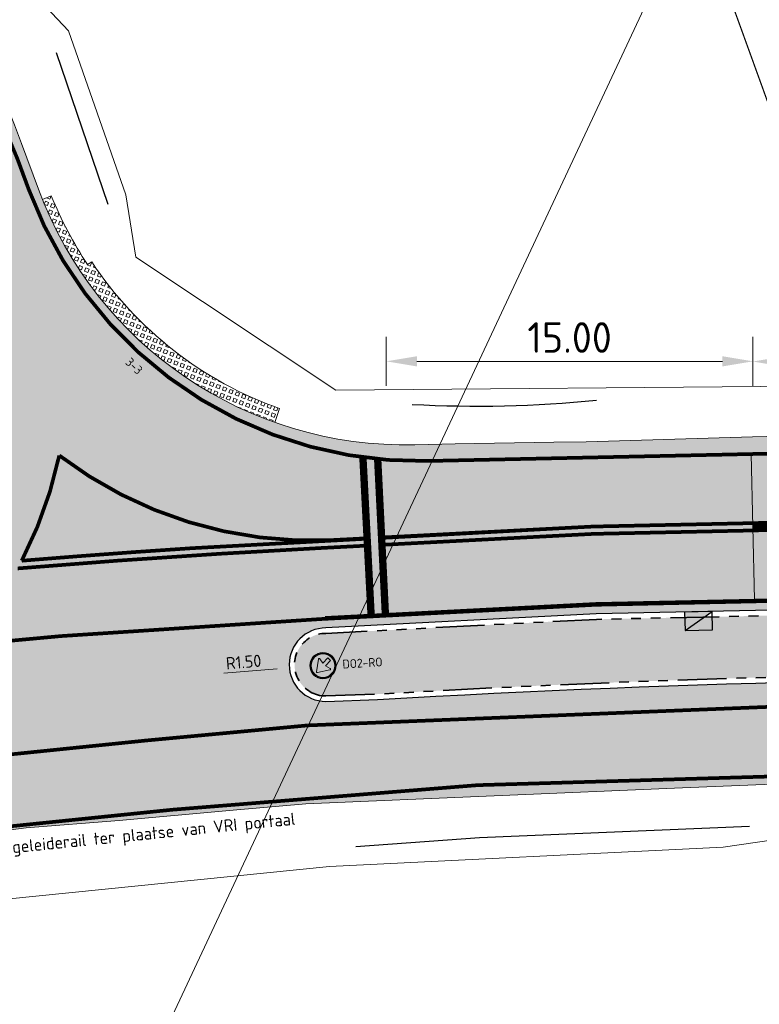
# Model space of a CAD drawing. Header units: metres. Extents: x 39929 to 50394, y 387420 to 399996.
# Tile 47 of 96: x 48344 to 48374, y 391489 to 391529. Entities that reach past the tile are written whole.
import ezdxf
from ezdxf import colors
from ezdxf.entities.mleader import LeaderData, LeaderLine
from ezdxf.math import Vec2, Vec3

# ---------------------------------------------------------------- set-up
doc = ezdxf.new("R2010")
doc.units = ezdxf.units.M
for name, pattern in [('DASHED', [0.75, 0.5, -0.25]), ('VH-RWSBAND-SO', [24, 10, -2, 2, -2, 2, -2, 2, -2]), ('VW-11_STREEP', [2, 1, -1]), ('VW-13_STREEP', [4, 1, -3]), ('VW-33_STREEP', [6, 3, -3])]:
    doc.linetypes.add(name, pattern=pattern)
for name, color, linetype, lineweight in [('B-WE-VH-GESLOTENVERHARDING_ASFALT-G', 10, 'Continuous', 18), ('Detail_Kader_BLAD2', 7, 'DASHED', 18), ('N-WE-BV-GELEIDECONSTRUCTIE_GELEIDERAIL-G', 210, 'BV-GELEIDERAIL-SO', 25), ('N-WE-RI-HWA_KOLK-S', 150, 'Continuous', 25), ('N-WE-VH-HALFVERHARDING_GRASBETONSTEEN-A', 132, 'Continuous', 18), ('N-WE-VH-KANTOPSLUITING_TROTTOIRBAND_RWS_110 220-G', 210, 'VH-RWSBAND-SO', 35), ('N-WE-VH-KANTVERHARDING-SD', 7, 'Continuous', 25), ('N-WE-VH-VERHARDING_ASFALT_ROOD-A', 13, 'Continuous', 18), ('N-WE-VW-MARKERING_LANGS_STREEP_11_015-G', 7, 'VW-11_STREEP', 35), ('N-WE-VW-MARKERING_LANGS_STREEP_13_045-G', 7, 'VW-13_STREEP', 35), ('N-WE-VW-MARKERING_LANGS_STREEP_33_015-G', 7, 'VW-33_STREEP', 35), ('N-WE-VW-MARKERING_LANGS_STREEP_DOORGETROKKEN_015-G', 7, 'Continuous', 35), ('N-WE-VW-VERKEERSTEKEN_BORD-S', 7, 'Continuous', 25), ('Topo', 7, 'Continuous', 18), ('X-XX-AL-200-T25', 7, 'Continuous', 25), ('X-XX-AL-500-T25', 7, 'Continuous', 25), ('X-XX-AL-GRENS_WERK-G', 7, 'ZZ-WERKGRENS-SO', 18), ('X-XX-AL-M', 7, 'Continuous', 18), ('X-XX-AL-T25', 7, 'Continuous', 25), ('X-XX-AL-TEKENBLAD_KADER_BLAD2-VIEWPORT-G', 1, 'Continuous', 18), ('X-XX-AL_500-M', 7, 'Continuous', 18)]:
    doc.layers.add(name, color=color, linetype=linetype, lineweight=lineweight)
doc.layers.add('B-WE-VW-MARKERING_PIJL-T', color=7, linetype='Continuous')
doc.layers.add('B-WE-VW-MARKERING_STS-F_C_30', color=7, linetype='Continuous')
doc.layers.add('N-WE-VH-VERHARDING_ASFALT-A', color=251, linetype='Continuous', lineweight=18, transparency=0.25)
doc.layers.add('X-XX-AL-TEKENBLAD_HULPLIJN-G', color=2, linetype='Continuous', lineweight=18, plot=False)
doc.styles.add('NLCS-ISO', font='NLCS-ISO.ttf')
doc.styles.add('NLCS-ISO-ANNOTATIVE-T25', font='NLCS-ISO.ttf', dxfattribs={"height": 2.5})
doc.styles.add('NLCS-ISO-T25', font='NLCS-ISO.ttf', dxfattribs={"height": 2.5})
doc.linetypes.add('BV-GELEIDERAIL-SO', pattern='A,10,-3,[108,NLCS.SHX,S=1,R=0,X=0,Y=0],-3', length=16)
doc.linetypes.add('ZZ-WERKGRENS-SO', pattern='A,2,-3,[137,NLCS.SHX,S=0.05,R=0,X=-0.55,Y=-0.675],-3,2', length=10)
doc.dimstyles.new('NLCS-ANNOTATIVE-T25-PIJL_l2_h1', dxfattribs={"dimtxt": 2.5, "dimasz": 2.5, "dimexe": 2, "dimexo": 2, "dimgap": 0.7, "dimtad": 1, "dimzin": 0, "dimdsep": 46, "dimtxsty": 'NLCS-ISO-ANNOTATIVE-T25', "dimcen": 0, "dimdle": 2, "dimclrd": 256, "dimclre": 256, "dimclrt": 256, "dimadec": 1, "dimazin": 0, "dimtfac": 1, "dimtofl": 0, "dimtmove": 1, "dimatfit": 0, "dimfxl": 2, "dimfxlon": 1, "dimtfillclr": 256, "dimtolj": 1, "dimtzin": 0, "dimlwd": 18, "dimlwe": 18, "dimarcsym": 0})
picture_1 = doc.add_image_def('image1.tif', size_in_pixel=(8000, 10000))

# ---------------------------------------------------------------- blocks, each defined once
blk = doc.blocks.new('vobul')
at = {"layer": 'B-WE-VW-MARKERING_PIJL-T'}
blk.add_hatch(color=256, dxfattribs=at).paths.add_polyline_path([(0, 0.07500000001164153), (4.599999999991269, 0.07500000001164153), (5.199999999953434, 0.6749999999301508), (3.999999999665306, 0.6749999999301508), (5.69999999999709, 0.9750000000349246), (7.499999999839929, 0.6749999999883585), (6.200000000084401, 0.6750000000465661), (5.449999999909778, -0.07500000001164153), (0, -0.07500000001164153)])
blk = doc.blocks.new('vobud')
at = {"layer": 'B-WE-VW-MARKERING_PIJL-T'}
blk.add_hatch(color=256, dxfattribs=at).paths.add_polyline_path([(5.44999999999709, -0.375), (7.5, 0), (5.44999999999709, 0.375), (5.44999999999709, 0.07500000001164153), (0, 0.07500000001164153), (0, -0.07500000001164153), (5.44999999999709, -0.07500000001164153)])
blk = doc.blocks.new('*U74')
at = {"layer": 'X-XX-AL-TEKENBLAD_HULPLIJN-G', "flags": 128}
blk.add_lwpolyline([(-8.196682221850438e-11, -2.974999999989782), (8.697584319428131e-11, 2.975000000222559)], dxfattribs=at)
blk = doc.blocks.new('*U75')
at = {"layer": 'X-XX-AL-TEKENBLAD_HULPLIJN-G', "color": 0, "linetype": 'ByBlock', "lineweight": -2, "transparency": 16777216, "rotation": 1.232731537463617}
blk.add_blockref('*U74', (48373.60575897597, 391508.5316019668), dxfattribs=at)
blk = doc.blocks.new('*D78')
at = {"layer": 'Defpoints', "color": 0}
for p in [(48373.61059952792, 391515.2957080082), (48373.61059952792, 391508.3066540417), (48358.62542778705, 391507.7273840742)]:
    blk.add_point(p, dxfattribs=at)
at = {"layer": 'X-XX-AL_500-M', "lineweight": 18}
for p, q in [((48358.62542778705, 391514.2957080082), (48358.62542778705, 391516.2957080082)), ((48373.61059952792, 391514.2957080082), (48373.61059952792, 391516.2957080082)), ((48359.87542778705, 391515.2957080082), (48372.36059952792, 391515.2957080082))]:
    blk.add_line(p, q, dxfattribs=at)
at = {"layer": 'X-XX-AL_500-M'}
for points in [[(48359.87542778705, 391515.5040413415), (48359.87542778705, 391515.0873746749), (48358.62542778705, 391515.2957080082)], [(48372.36059952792, 391515.5040413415), (48372.36059952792, 391515.0873746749), (48373.61059952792, 391515.2957080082)]]:
    blk.add_solid(points, dxfattribs=at)
at = {"layer": 'X-XX-AL_500-M', "insert": (48366.11801365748, 391516.2707080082), "char_height": 1.25, "attachment_point": 5, "style": 'NLCS-ISO-ANNOTATIVE-T25'}
blk.add_mtext('\\A1;15.00', dxfattribs=at)
blk = doc.blocks.new('*D79')
at = {"layer": 'Defpoints', "color": 0}
for p in [(48398.59313422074, 391515.2881899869), (48398.59313422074, 391508.4233177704), (48373.61059952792, 391507.7198660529)]:
    blk.add_point(p, dxfattribs=at)
at = {"layer": 'X-XX-AL_500-M', "lineweight": 18}
for p, q in [((48373.61059952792, 391514.2881899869), (48373.61059952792, 391516.2881899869)), ((48398.59313422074, 391514.2881899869), (48398.59313422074, 391516.2881899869)), ((48374.86059952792, 391515.2881899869), (48397.34313422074, 391515.2881899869))]:
    blk.add_line(p, q, dxfattribs=at)
at = {"layer": 'X-XX-AL_500-M'}
for points in [[(48374.86059952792, 391515.4965233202), (48374.86059952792, 391515.0798566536), (48373.61059952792, 391515.2881899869)], [(48397.34313422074, 391515.4965233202), (48397.34313422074, 391515.0798566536), (48398.59313422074, 391515.2881899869)]]:
    blk.add_solid(points, dxfattribs=at)
at = {"layer": 'X-XX-AL_500-M', "insert": (48386.10186687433, 391516.2631899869), "char_height": 1.25, "attachment_point": 5, "style": 'NLCS-ISO-ANNOTATIVE-T25'}
blk.add_mtext('\\A1;25.00', dxfattribs=at)
blk = doc.blocks.new('SVW-VERKEERSTEKEN_BORD_D02R-SO')
h = blk.add_hatch(color=146)
h.dxf.hatch_style = 1
edge = h.paths.add_edge_path(flags=17)
edge.add_arc((0, 0), 2.556, 0, 360)
edge = h.paths.add_edge_path()
edge.add_arc((0, 0), 2.7, 0, 360)
h = blk.add_hatch(color=7)
h.dxf.hatch_style = 1
edge = h.paths.add_edge_path(flags=17)
edge.add_arc((0, 0), 2.411999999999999, 0, 360)
edge = h.paths.add_edge_path()
edge.add_arc((0, 0), 2.556, 0, 360)
h = blk.add_hatch(color=146)
h.dxf.hatch_style = 1
edge = h.paths.add_edge_path()
edge.add_arc((0, 0), 2.411999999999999, 0, 360)
h = blk.add_hatch(color=7)
h.dxf.hatch_style = 1
edge = h.paths.add_edge_path()
edge.add_line((-0.9842355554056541, 1.59632977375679), (0.06416787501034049, 0.5456738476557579))
edge.add_line((0.06416787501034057, 0.5456738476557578), (0.6199918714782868, 1.442681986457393))
edge.add_arc((0.7624664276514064, 1.354398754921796), 0.1676094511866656, 14.100543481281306, 148.215902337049, ccw=False)
edge.add_line((0.9250257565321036, 1.395232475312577), (1.392735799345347, -1.171546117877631))
edge.add_arc((1.229990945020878, -1.201200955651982), 0.1654245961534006, -100.99777028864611, 10.326950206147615, ccw=False)
edge.add_line((1.198432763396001, -1.363587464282), (-1.366084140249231, -0.898139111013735))
edge.add_arc((-1.336790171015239, -0.7367358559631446), 0.164040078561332, 126.51483083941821, 259.713049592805, ccw=False)
edge.add_line((-1.434399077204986, -0.6048963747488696), (-0.5187780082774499, -0.03501953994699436))
edge.add_line((-0.5187780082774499, -0.03501953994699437), (-1.567181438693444, 1.013383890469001))
edge.add_line((-1.567181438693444, 1.013383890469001), (-0.9842355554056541, 1.59632977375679))
at = {"color": 7, "lineweight": 0}
blk.add_lwpolyline([(-0.9842355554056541, 1.59632977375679), (0.06416787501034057, 0.5456738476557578), (0.6199918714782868, 1.442681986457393, -0.6626096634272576), (0.9250257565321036, 1.395232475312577), (1.392735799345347, -1.171546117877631, -0.5279358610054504), (1.198432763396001, -1.363587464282), (-1.366084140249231, -0.898139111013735, -0.6568660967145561), (-1.434399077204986, -0.6048963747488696), (-0.5187780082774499, -0.03501953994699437), (-1.567181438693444, 1.013383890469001)], format="xyb", close=True, dxfattribs=at)
at = {"color": 146, "lineweight": 0}
blk.add_circle((0, 0), 2.7, dxfattribs=at)
at = {"color": 7, "lineweight": 0}
for radius in [2.556, 2.411999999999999]:
    blk.add_circle((0, 0), radius, dxfattribs=at)
blk = doc.blocks.new('*D100')
at = {"layer": 'Defpoints', "color": 0, "transparency": 16777216}
for p in [(48354.66103161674, 391502.7696346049), (48356.15578598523, 391502.8949716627)]:
    blk.add_point(p, dxfattribs=at)
at = {"layer": 'X-XX-AL-M', "lineweight": 18, "transparency": 16777216}
blk.add_line((48351.9904038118, 391502.5456990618), (48354.16278016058, 391502.7278555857), dxfattribs=at)
at = {"layer": 'X-XX-AL-M', "transparency": 16777216}
blk.add_solid([(48354.15581699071, 391502.8108974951), (48354.16974333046, 391502.6448136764), (48354.66103161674, 391502.7696346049)], dxfattribs=at)
at = {"layer": 'X-XX-AL-M', "transparency": 16777216, "insert": (48352.79487862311, 391503.0045239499), "char_height": 0.5, "attachment_point": 5, "rotation": 4.793111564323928, "style": 'NLCS-ISO-ANNOTATIVE-T25'}
blk.add_mtext('\\A1;R1.50', dxfattribs=at)
blk = doc.blocks.new('SRI-KOLK_TROTTOIR-SO')
blk.add_hatch(color=256).paths.add_polyline_path([(1.125000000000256, 1.499999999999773), (-1.124999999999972, 1.499999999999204), (-1.124999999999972, 5.684341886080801e-13)])
blk.add_line((-1.124999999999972, 0), (1.124999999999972, 1.499999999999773))
at = {"flags": 128}
blk.add_lwpolyline([(-1.124999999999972, 0), (1.124999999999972, 0), (1.124999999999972, 1.499999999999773), (-1.124999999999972, 1.499999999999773)], close=True, dxfattribs=at)

msp = doc.modelspace()

# ---------------------------------------------------------------- hatches: boundary and pattern name
at = {"layer": 'N-WE-VH-HALFVERHARDING_GRASBETONSTEEN-A'}
h = msp.add_hatch(dxfattribs=at)
h.set_pattern_fill('AVH-GRASBETONSTEEN_02-SO', color=256, scale=0.2, angle=114, style=0, pattern_type=2)
h.set_pattern_definition([(159, (0, 0), (-0.1003430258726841, -0.2614025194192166), [0.14, -0.14]), (249, (0, 0), (0.2614025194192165, -0.1003430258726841), [0.14, -0.14]), (159, (-0.05017103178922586, -0.1307000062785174), (-0.1003430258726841, -0.2614025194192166), [0.14, -0.14]), (249, (-0.1307000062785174, 0.05017103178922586), (0.2614025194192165, -0.1003430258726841), [0.14, -0.14])])
h.paths.add_polyline_path([(48346.58524353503, 391519.3626822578), (48346.41860267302, 391519.252089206, -0.04999455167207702), (48344.93556299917, 391522.0594001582), (48344.57036259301, 391521.91265077, 0.2151444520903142), (48354.06489605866, 391512.7999065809), (48354.26558457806, 391513.3653481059, -0.1623602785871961)])
at = {"layer": 'N-WE-VH-VERHARDING_ASFALT-A', "transparency": 33554508}
h = msp.add_hatch(color=256, dxfattribs=at)
h.dxf.hatch_style = 1
edge = h.paths.add_edge_path()
edge.add_line((48355.335, 391497.201), (48352.37349999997, 391496.94))
edge.add_line((48352.37349999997, 391496.94), (48347.71367273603, 391496.5293246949))
edge.add_line((48347.71367273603, 391496.5293246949), (48343.902, 391496.225))
edge.add_line((48343.902, 391496.225), (48340.8615, 391495.828))
edge.add_line((48340.8615, 391495.828), (48334.712, 391495.042))
edge.add_line((48334.712, 391495.042), (48331.603, 391494.653))
edge.add_line((48331.603, 391494.653), (48328.27049999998, 391494.1615))
edge.add_line((48328.27049999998, 391494.1615), (48324.938, 391493.67))
edge.add_line((48324.938, 391493.67), (48321.533, 391493.226))
edge.add_line((48321.533, 391493.226), (48313.871, 391492.178))
edge.add_line((48313.871, 391492.178), (48303.983, 391490.622))
edge.add_line((48303.983, 391490.622), (48297.6485, 391489.4645))
edge.add_line((48297.6485, 391489.4645), (48294.07799999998, 391488.77))
edge.add_line((48294.07799999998, 391488.77), (48282.628, 391486.453))
edge.add_line((48282.628, 391486.453), (48272.65744347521, 391484.4372709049))
edge.add_line((48272.65744347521, 391484.4372709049), (48267.572, 391483.492))
edge.add_line((48267.572, 391483.492), (48260.32806825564, 391481.9558419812))
edge.add_line((48260.32806825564, 391481.9558419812), (48251.5355, 391480.1065))
edge.add_line((48251.5355, 391480.1065), (48250.688, 391479.942))
edge.add_line((48250.688, 391479.942), (48240.337, 391477.858))
edge.add_line((48240.337, 391477.858), (48235.59923306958, 391476.9290159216))
edge.add_line((48235.59923306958, 391476.9290159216), (48231.0735, 391476.058))
edge.add_line((48231.0735, 391476.058), (48225.105, 391474.9))
edge.add_line((48225.105, 391474.9), (48220.294, 391473.932))
edge.add_line((48220.294, 391473.932), (48213.296, 391472.525))
edge.add_line((48213.296, 391472.525), (48206.05650000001, 391471.04))
edge.add_line((48206.05650000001, 391471.04), (48198.817, 391469.555))
edge.add_line((48198.817, 391469.555), (48190.6525, 391468.0405))
edge.add_line((48190.6525, 391468.0405), (48182.488, 391466.526))
edge.add_line((48182.488, 391466.526), (48172.21667431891, 391464.3937963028))
edge.add_line((48172.21667431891, 391464.3937963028), (48170.06070260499, 391475.1748681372))
edge.add_line((48170.06070260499, 391475.1748681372), (48184.39899999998, 391478.494))
edge.add_line((48184.39899999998, 391478.494), (48202.1875, 391482.373))
edge.add_line((48202.1875, 391482.373), (48218.0260855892, 391485.7812167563))
edge.add_line((48218.0260855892, 391485.7812167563), (48221.9, 391486.615))
edge.add_line((48221.9, 391486.615), (48233.808, 391489.2655))
edge.add_line((48233.808, 391489.2655), (48239.01, 391490.473))
edge.add_line((48239.01, 391490.473), (48244.68400000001, 391491.596))
edge.add_line((48244.68400000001, 391491.596), (48255.5935, 391493.6585))
edge.add_line((48255.5935, 391493.6585), (48266.503, 391495.721))
edge.add_line((48266.503, 391495.721), (48273.102, 391497.255))
edge.add_line((48273.102, 391497.255), (48284.13, 391499.308))
edge.add_line((48284.13, 391499.308), (48291.443, 391500.597))
edge.add_line((48291.443, 391500.597), (48293.062, 391500.949))
edge.add_line((48293.062, 391500.949), (48303.20155035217, 391502.4639691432))
edge.add_line((48303.20155035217, 391502.4639691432), (48316.186, 391504.404))
edge.add_line((48316.186, 391504.404), (48317.695, 391505.076))
edge.add_line((48317.695, 391505.076), (48319.486, 391506.068))
edge.add_line((48319.486, 391506.068), (48320.85611259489, 391507.3257063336))
edge.add_line((48320.85611259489, 391507.3257063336), (48322.14016554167, 391508.5525982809))
edge.add_line((48322.14016554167, 391508.5525982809), (48323.01514780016, 391509.5636557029))
edge.add_line((48323.01514780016, 391509.5636557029), (48323.66178132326, 391510.6251582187))
edge.add_line((48323.66178132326, 391510.6251582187), (48324.09308050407, 391511.6844973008))
edge.add_line((48324.09308050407, 391511.6844973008), (48324.48512626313, 391512.7060446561))
edge.add_line((48324.48512626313, 391512.7060446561), (48324.9598859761, 391514.1105848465))
edge.add_line((48324.9598859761, 391514.1105848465), (48325.27242609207, 391515.1465080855))
edge.add_line((48325.27242609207, 391515.1465080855), (48325.42809689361, 391515.8670137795))
edge.add_line((48325.42809689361, 391515.8670137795), (48325.6850801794, 391517.0564334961))
edge.add_line((48325.6850801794, 391517.0564334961), (48325.95339427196, 391518.9991055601))
edge.add_line((48325.95339427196, 391518.9991055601), (48325.90737596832, 391519.8534583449))
edge.add_line((48325.90737596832, 391519.8534583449), (48325.86135766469, 391520.7078111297))
edge.add_line((48325.86135766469, 391520.7078111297), (48325.55183269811, 391523.3999861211))
edge.add_line((48325.55183269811, 391523.3999861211), (48325.25797159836, 391524.8869452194))
edge.add_line((48325.25797159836, 391524.8869452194), (48324.70080008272, 391526.5612064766))
edge.add_line((48324.70080008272, 391526.5612064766), (48324.19010342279, 391528.1980153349))
edge.add_line((48324.19010342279, 391528.1980153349), (48322.81270199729, 391531.3234145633))
edge.add_line((48322.81270199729, 391531.3234145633), (48321.41979028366, 391533.3525431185))
edge.add_line((48321.41979028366, 391533.3525431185), (48320.03058056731, 391535.0360862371))
edge.add_line((48320.03058056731, 391535.0360862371), (48317.3747972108, 391537.7394404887))
edge.add_line((48317.3747972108, 391537.7394404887), (48316.60520116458, 391538.4044141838))
edge.add_line((48316.60520116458, 391538.4044141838), (48315.76659689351, 391539.1259870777))
edge.add_line((48315.76659689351, 391539.1259870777), (48314.84455672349, 391539.9117828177))
edge.add_line((48314.84455672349, 391539.9117828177), (48313.543, 391540.955))
edge.add_line((48313.543, 391540.955), (48310.9835, 391542.7195))
edge.add_line((48310.9835, 391542.7195), (48304.85918538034, 391546.5343283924))
edge.add_line((48304.85918538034, 391546.5343283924), (48297.93204166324, 391550.9809822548))
edge.add_line((48297.93204166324, 391550.9809822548), (48295.78596299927, 391552.3310303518))
edge.add_line((48295.78596299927, 391552.3310303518), (48291.53281312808, 391555.0872026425))
edge.add_line((48291.53281312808, 391555.0872026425), (48288.79717801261, 391556.9913014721))
edge.add_line((48288.79717801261, 391556.9913014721), (48287.00090275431, 391558.400910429))
edge.add_line((48287.00090275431, 391558.400910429), (48283.7215, 391561.454))
edge.add_line((48283.7215, 391561.454), (48281.58199999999, 391563.294))
edge.add_line((48281.58199999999, 391563.294), (48279.72100000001, 391564.794))
edge.add_line((48279.72100000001, 391564.794), (48277.86, 391566.294))
edge.add_line((48277.86, 391566.294), (48276.42450000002, 391567.6335))
edge.add_line((48276.42450000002, 391567.6335), (48274.989, 391568.973))
edge.add_line((48274.989, 391568.973), (48273.4005, 391570.338))
edge.add_line((48273.4005, 391570.338), (48271.812, 391571.703))
edge.add_line((48271.812, 391571.703), (48270.678, 391572.823))
edge.add_line((48270.678, 391572.823), (48269.544, 391573.943))
edge.add_line((48269.544, 391573.943), (48268.5355, 391574.8395))
edge.add_line((48268.5355, 391574.8395), (48267.72796899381, 391575.5573498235))
edge.add_line((48267.72796899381, 391575.5573498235), (48266.5775, 391576.471))
edge.add_line((48266.5775, 391576.471), (48265.62799999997, 391577.206))
edge.add_line((48265.62799999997, 391577.206), (48268.83726936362, 391582.1750129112))
edge.add_line((48268.83726936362, 391582.1750129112), (48276.863, 391576.9475))
edge.add_line((48276.863, 391576.9475), (48284.017, 391572.283))
edge.add_line((48284.017, 391572.283), (48288.928, 391568.926))
edge.add_line((48288.928, 391568.926), (48291.372, 391567.377))
edge.add_line((48291.372, 391567.377), (48292.041, 391567.119))
edge.add_line((48292.041, 391567.119), (48293.01, 391566.977))
edge.add_line((48293.01, 391566.977), (48294.043, 391567.186))
edge.add_line((48294.043, 391567.186), (48294.948, 391567.714))
edge.add_line((48294.948, 391567.714), (48296.84, 391569.734))
edge.add_line((48296.84, 391569.734), (48297.28261321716, 391570.420856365))
edge.add_line((48297.28261321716, 391570.420856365), (48304.66700000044, 391567.1369999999))
edge.add_line((48304.66700000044, 391567.1369999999), (48305.039, 391561.733))
edge.add_line((48305.039, 391561.733), (48305.429, 391560.319))
edge.add_line((48305.429, 391560.319), (48306.378, 391558.427))
edge.add_line((48306.378, 391558.427), (48307.228, 391557.272))
edge.add_line((48307.228, 391557.272), (48307.955, 391556.497))
edge.add_line((48307.955, 391556.497), (48312.705, 391553.353))
edge.add_line((48312.705, 391553.353), (48318.291, 391549.909))
edge.add_line((48318.291, 391549.909), (48323.877, 391546.465))
edge.add_line((48323.877, 391546.465), (48326.6085, 391544.4425))
edge.add_line((48326.6085, 391544.4425), (48329.34, 391542.42))
edge.add_line((48329.34, 391542.42), (48332.104, 391540.583))
edge.add_line((48332.104, 391540.583), (48334.271, 391538.681))
edge.add_line((48334.271, 391538.681), (48336.118, 391536.83))
edge.add_line((48336.118, 391536.83), (48337.362, 391535.402))
edge.add_line((48337.362, 391535.402), (48338.809, 391533.374))
edge.add_line((48338.809, 391533.374), (48339.644, 391532.046))
edge.add_line((48339.644, 391532.046), (48341.2765, 391529.277))
edge.add_line((48341.2765, 391529.277), (48342.5095, 391527.065))
edge.add_line((48342.5095, 391527.065), (48343.03531327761, 391526.0495294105))
edge.add_line((48343.03531327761, 391526.0495294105), (48344.15842441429, 391523.0093602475))
edge.add_line((48344.15842441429, 391523.0093602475), (48344.593, 391521.833))
edge.add_arc((48359.4238540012, 391527.9037671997), 16.02524398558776, 202.2609354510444, 271.3196994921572)
edge.add_line((48359.79293243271, 391511.8827739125), (48361.44417513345, 391511.9216242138))
edge.add_line((48361.44417513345, 391511.9216242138), (48365.4730376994, 391511.9891362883))
edge.add_line((48365.4730376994, 391511.9891362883), (48366.798, 391512.002))
edge.add_line((48366.798, 391512.002), (48373.5935, 391512.2085))
edge.add_line((48373.5935, 391512.2085), (48378.82249999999, 391512.3305))
edge.add_line((48378.82249999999, 391512.3305), (48383.8895, 391512.3945))
edge.add_line((48383.8895, 391512.3945), (48388.8495, 391512.4525))
edge.add_line((48388.8495, 391512.4525), (48396.741, 391512.337))
edge.add_line((48396.741, 391512.337), (48401.887, 391512.109))
edge.add_line((48401.887, 391512.109), (48407.428, 391511.767))
edge.add_line((48407.428, 391511.767), (48411.29593292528, 391511.4674538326))
edge.add_line((48411.29593292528, 391511.4674538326), (48415.278, 391511.121))
edge.add_line((48415.278, 391511.121), (48417.51426018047, 391510.9535351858))
edge.add_line((48417.51426018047, 391510.9535351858), (48422.94400000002, 391510.2565))
edge.add_line((48422.94400000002, 391510.2565), (48429.2875, 391509.457))
edge.add_line((48429.2875, 391509.457), (48435.264, 391508.649))
edge.add_line((48435.264, 391508.649), (48438.466, 391508.272))
edge.add_line((48438.466, 391508.272), (48447.40963848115, 391506.6113817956))
edge.add_line((48447.40963848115, 391506.6113817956), (48458.85678960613, 391504.4859216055))
edge.add_line((48458.85678960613, 391504.4859216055), (48464.15488453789, 391503.5021930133))
edge.add_line((48464.15488453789, 391503.5021930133), (48466.83898296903, 391502.9908507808))
edge.add_arc((48489.97783568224, 391625.8195894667), 124.9892217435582, 259.3314757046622, 268.7832072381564)
edge.add_line((48487.32363410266, 391500.8585524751), (48487.20719160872, 391493.0660513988))
edge.add_line((48487.20719160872, 391493.0660513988), (48483.116, 391493.168))
edge.add_line((48483.116, 391493.168), (48479.2045, 391493.2215))
edge.add_line((48479.2045, 391493.2215), (48475.293, 391493.275))
edge.add_line((48475.293, 391493.275), (48470.698, 391493.562))
edge.add_line((48470.698, 391493.562), (48466.103, 391493.849))
edge.add_line((48466.103, 391493.849), (48458.914, 391494.327))
edge.add_line((48458.914, 391494.327), (48452.181, 391494.735))
edge.add_line((48452.181, 391494.735), (48449.1605, 391495.033))
edge.add_line((48449.1605, 391495.033), (48446.14, 391495.331))
edge.add_line((48446.14, 391495.331), (48438.1875, 391495.86))
edge.add_line((48438.1875, 391495.86), (48433.1675, 391496.3225))
edge.add_line((48433.1675, 391496.3225), (48430.635, 391496.596))
edge.add_line((48430.635, 391496.596), (48427.9265, 391496.812))
edge.add_line((48427.9265, 391496.812), (48422.6685, 391497.1875))
edge.add_line((48422.6685, 391497.1875), (48420.119, 391497.347))
edge.add_line((48420.119, 391497.347), (48417.21397463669, 391497.5287421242))
edge.add_line((48417.21397463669, 391497.5287421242), (48415.98828957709, 391497.6054225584))
edge.add_line((48415.98828957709, 391497.6054225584), (48409.201, 391497.829))
edge.add_line((48409.201, 391497.829), (48402.953, 391497.954))
edge.add_line((48402.953, 391497.954), (48396.568, 391498.158))
edge.add_line((48396.568, 391498.158), (48392.8705, 391498.2075))
edge.add_line((48392.8705, 391498.2075), (48385.9785, 391498.237))
edge.add_line((48385.9785, 391498.237), (48382.784, 391498.217))
edge.add_line((48382.784, 391498.217), (48379.1305, 391498.1435))
edge.add_line((48379.1305, 391498.1435), (48376.39875828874, 391498.0885436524))
edge.add_line((48376.39875828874, 391498.0885436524), (48370.73646521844, 391497.8570510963))
edge.add_line((48370.73646521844, 391497.8570510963), (48355.335, 391497.201))
edge = h.paths.add_edge_path(flags=16)
edge.add_line((48236.66457540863, 391485.0917179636), (48224.75, 391482.532))
edge.add_line((48224.75, 391482.532), (48218.773, 391481.174))
edge.add_line((48218.773, 391481.174), (48205.77, 391478.22))
edge.add_line((48205.77, 391478.22), (48184.523, 391473.642))
edge.add_line((48184.523, 391473.642), (48173.385, 391471.148))
edge.add_line((48173.385, 391471.148), (48171.46757728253, 391470.6011342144))
edge.add_arc((48171.61294126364, 391470.0914585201), 0.5300000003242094, 105.9186147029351, 192.4535609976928)
edge.add_line((48171.09541157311, 391469.9771649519), (48171.18064791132, 391469.5912085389))
edge.add_arc((48171.69817760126, 391469.7055021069), 0.529999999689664, 192.4535609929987, 278.9885074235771)
edge.add_line((48171.7809828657, 391469.1820106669), (48177.477, 391470.083))
edge.add_line((48177.477, 391470.083), (48188.055, 391472.006))
edge.add_line((48188.055, 391472.006), (48201.43, 391474.736))
edge.add_line((48201.43, 391474.736), (48205.617, 391475.594))
edge.add_line((48205.617, 391475.594), (48208.135, 391476.268))
edge.add_line((48208.135, 391476.268), (48210.989, 391476.952))
edge.add_line((48210.989, 391476.952), (48219.22, 391479.046))
edge.add_line((48219.22, 391479.046), (48222.902, 391479.982))
edge.add_line((48222.902, 391479.982), (48237.0134174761, 391483.6629575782))
edge.add_arc((48236.87964345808, 391484.1757972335), 0.5299999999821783, 284.61980285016, 374.6198028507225)
edge.add_line((48237.39248311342, 391484.3095712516), (48237.28873210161, 391484.7073139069))
edge.add_arc((48236.77589244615, 391484.5735398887), 0.5300000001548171, 14.61980286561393, 102.1242360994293)
edge = h.paths.add_edge_path(flags=16)
edge.add_line((48246.99819414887, 391487.2121259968), (48273.39807353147, 391492.4809505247))
edge.add_arc((48273.52676591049, 391491.9668121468), 0.529999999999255, -75.94720848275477, 104.05279151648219, ccw=False)
edge.add_line((48273.65545828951, 391491.452673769), (48247.15837602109, 391486.1640253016))
edge.add_arc((48247.07515141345, 391486.6874502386), 0.5299999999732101, 99.0344071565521, 279.0344071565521, ccw=False)
edge.add_line((48246.99192680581, 391487.2108751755), (48246.99819414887, 391487.2121259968))
edge = h.paths.add_edge_path(flags=16)
edge.add_arc((48397.52287905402, 390950.7892212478), 554.4632930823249, 97.58371750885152, 101.6283902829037, ccw=False)
edge.add_arc((48324.30924758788, 391500.9312705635), 0.5300000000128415, 274.1663366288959, 454.1663366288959)
edge.add_arc((48397.11993288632, 390954.6482154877), 551.6429915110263, 97.58856610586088, 100.9093712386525)
edge.add_line((48292.71816006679, 391496.3217886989), (48285.48957060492, 391494.8964391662))
edge.add_arc((48285.62650488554, 391494.3844342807), 0.5300000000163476, 104.9731620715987, 284.9731620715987)
edge = h.paths.add_edge_path(flags=16)
edge.add_arc((48388.55392021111, 391213.2533935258), 292.140599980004, 84.23879926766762, 90.3567395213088)
edge.add_line((48386.73498301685, 391505.3883308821), (48367.20292338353, 391504.9680293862))
edge.add_line((48367.20292338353, 391504.9680293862), (48356.15578598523, 391504.3949716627))
edge.add_arc((48356.15578598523, 391502.8949716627), 1.5, 90, 270)
edge.add_line((48356.15578598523, 391501.3949716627), (48358.27318257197, 391501.4693730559))
edge.add_arc((48388.58196568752, 390985.6103713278), 516.7486158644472, 84.92247323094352, 93.36249101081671, ccw=False)
edge.add_arc((48434.36315319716, 391500.8590969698), 0.5300000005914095, 264.9048779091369, 353.8260222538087)
edge.add_line((48434.89007915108, 391500.8020966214), (48434.93439030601, 391501.2117211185))
edge.add_arc((48434.40746434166, 391501.2687213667), 0.5300000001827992, 353.8260331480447, 442.7065772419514)
edge.add_line((48434.47474823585, 391501.7944331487), (48417.87974319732, 391503.9183660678))
edge = h.paths.add_edge_path(flags=16)
edge.add_line((48332.83246120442, 391532.5587252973), (48333.94699999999, 391529.807))
edge.add_arc((48299.80983959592, 391518.8346681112), 35.85718599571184, 1.0504018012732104, 17.818391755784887, ccw=False)
edge.add_arc((48355.48246302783, 391519.2894520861), 19.82249788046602, 179.4145368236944, 195.5873647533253)
edge.add_line((48336.389, 391513.963), (48336.90249177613, 391512.5060947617))
edge.add_arc((48337.39925156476, 391512.6774794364), 0.5254930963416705, 199.0346969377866, 275.155935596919)
edge.add_line((48337.44647586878, 391512.1541125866), (48337.76922200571, 391512.1810749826))
edge.add_arc((48337.72509920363, 391512.7092351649), 0.5299999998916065, 274.7754333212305, 349.7874983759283)
edge.add_arc((48311.43643364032, 391517.4452346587), 27.2418630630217, 349.7874983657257, 394.9768605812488)
edge.add_arc((48333.32369673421, 391532.7576917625), 0.5300000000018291, 34.97686058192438, 202.0495582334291)
at = {"layer": 'N-WE-VH-VERHARDING_ASFALT_ROOD-A'}
h = msp.add_hatch(color=256, dxfattribs=at)
h.dxf.hatch_style = 1
edge = h.paths.add_edge_path()
edge.add_line((48386.73803425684, 391505.168345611), (48367.21099019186, 391504.7481520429))
edge.add_line((48367.21099019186, 391504.7481520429), (48356.01789937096, 391504.167523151))
edge.add_arc((48356.15578595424, 391502.8949716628), 1.279999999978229, 96.18412454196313, 274.1909871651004)
edge.add_line((48356.24933003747, 391501.6183944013), (48358.26286693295, 391501.6891463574))
edge.add_arc((48388.58196568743, 390985.610374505), 516.9686126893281, 84.92246571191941, 93.36220370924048, ccw=False)
edge.add_arc((48434.36315319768, 391500.859096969), 0.3099999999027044, 264.904877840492, 353.8260331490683)
edge.add_line((48434.67135517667, 391500.8257572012), (48434.71566632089, 391501.2353815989))
edge.add_arc((48434.40746434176, 391501.2687213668), 0.3100000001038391, 353.8260331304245, 442.7065772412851)
edge.add_line((48434.44681907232, 391501.5762131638), (48417.85473261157, 391503.699772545))
edge.add_arc((48388.55392021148, 391213.2533935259), 291.9205999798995, 84.23937655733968, 90.35640949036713)
at = {"layer": 'X-XX-AL-TEKENBLAD_KADER_BLAD2-VIEWPORT-G'}
h = msp.add_hatch(dxfattribs=at)
h.set_pattern_fill('ANSI31', color=256, scale=10)
h.set_pattern_definition([(64.91989904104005, (46679.75243545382, 390991.0032076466), (-28.75648523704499, 13.45834524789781), [])])
h.paths.add_polyline_path([(48130.19260202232, 391332.173), (48562.922, 391332.173), (48562.922, 391726.6970683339), (48130.19260202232, 391726.697068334)])

# ---------------------------------------------------------------- linework, layer by layer
at = {"layer": 'B-WE-VH-GESLOTENVERHARDING_ASFALT-G', "flags": 128}
msp.add_lwpolyline([(48268.83726936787, 391582.1750129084), (48309.141, 391555.712), (48327.45938221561, 391544.2170162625, -0.1656199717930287), (48343.71978756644, 391524.1967139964), (48344.40798837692, 391522.3338111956, 0.3204506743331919), (48359.79293243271, 391511.8827739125), (48361.44417513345, 391511.9216242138)], format="xyb", dxfattribs=at)
for points in [[(48361.44417513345, 391511.9216242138), (48365.4730376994, 391511.9891362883), (48366.798, 391512.002), (48373.5935, 391512.2085), (48378.82249999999, 391512.3305), (48383.8895, 391512.3945), (48388.8495, 391512.4525), (48396.741, 391512.337), (48401.887, 391512.109), (48407.428, 391511.767), (48411.29593292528, 391511.4674538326), (48415.278, 391511.121), (48417.51426018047, 391510.9535351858), (48422.94400000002, 391510.2565), (48429.2875, 391509.457), (48435.264, 391508.649)], [(48446.14, 391495.331), (48438.1875, 391495.86), (48433.1675, 391496.3225), (48430.635, 391496.596), (48427.9265, 391496.812), (48422.6685, 391497.1875), (48420.119, 391497.347), (48417.21397463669, 391497.5287421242), (48415.98828957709, 391497.6054225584), (48409.201, 391497.829), (48402.953, 391497.954), (48396.568, 391498.158), (48392.8705, 391498.2075), (48385.9785, 391498.237), (48382.784, 391498.217), (48379.1305, 391498.1435), (48376.39875828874, 391498.0885436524), (48370.73646521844, 391497.8570510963), (48355.335, 391497.201)], [(48355.335, 391497.201), (48352.37349999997, 391496.94), (48347.71367273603, 391496.5293246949), (48343.902, 391496.225), (48340.8615, 391495.828)]]:
    msp.add_lwpolyline(points, dxfattribs=at)
at = {"layer": 'B-WE-VW-MARKERING_STS-F_C_30', "transparency": 33554687, "const_width": 0.3, "flags": 128}
for points in [[(48357.6709989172, 391511.3720154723), (48358.0084609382, 391504.8665812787)], [(48358.2742269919, 391511.3010846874), (48358.59229281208, 391504.8968668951)]]:
    msp.add_lwpolyline(points, dxfattribs=at)
at = {"layer": 'Detail_Kader_BLAD2', "ltscale": 5, "const_width": 0.05}
msp.add_lwpolyline([(48281.30987446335, 391541.1540691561), (48358.54282485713, 391569.1423489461), (48387.12097460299, 391490.281667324), (48309.88802420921, 391462.293387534)], close=True, dxfattribs=at)
at = {"layer": 'N-WE-BV-GELEIDECONSTRUCTIE_GELEIDERAIL-G', "color": 4, "ltscale": 0.2, "flags": 128}
msp.add_lwpolyline([(48347.25256150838, 391521.7093931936), (48345.14975280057, 391527.9079134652)], dxfattribs=at)
for points in [[(48359.68507017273, 391513.5351593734, 0.03825962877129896), (48367.22095965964, 391513.7073667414)], [(48357.3809553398, 391495.4612390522), (48362.43396899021, 391495.8350058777), (48373.46745399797, 391496.2966112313, -0.004599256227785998)]]:
    msp.add_lwpolyline(points, format="xyb", dxfattribs=at)
at = {"layer": 'N-WE-VH-HALFVERHARDING_GRASBETONSTEEN-A', "flags": 128}
for points in [[(48344.93556299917, 391522.0594001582), (48344.57036259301, 391521.91265077)], [(48354.26558457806, 391513.3653481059), (48354.06489605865, 391512.7999065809)]]:
    msp.add_lwpolyline(points, dxfattribs=at)
msp.add_lwpolyline([(48344.93556299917, 391522.0594001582, 0.04999455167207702), (48346.41860267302, 391519.252089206), (48346.58524353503, 391519.3626822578, 0.162360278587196), (48354.26558457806, 391513.3653481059)], format="xyb", dxfattribs=at)
at = {"layer": 'N-WE-VH-KANTOPSLUITING_TROTTOIRBAND_RWS_110 220-G', "ltscale": 0.2, "flags": 128}
for points in [[(48434.44681907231, 391501.5762131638), (48417.85473261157, 391503.699772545, 0.02669693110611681), (48386.73803425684, 391505.168345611), (48367.21099019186, 391504.7481520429), (48356.16126243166, 391504.1749599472, 1.000689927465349), (48356.15207507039, 391501.614977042)], [(48356.15207507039, 391501.614977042), (48358.26286693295, 391501.6891463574, -0.03684195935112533), (48434.33562225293, 391500.5503218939)]]:
    msp.add_lwpolyline(points, format="xyb", dxfattribs=at)
at = {"layer": 'N-WE-VH-KANTVERHARDING-SD', "flags": 128}
for points in [[(48434.32760575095, 391502.2669360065), (48417.93090463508, 391504.3654887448, 0.02670898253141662), (48386.72873987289, 391505.8383007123), (48367.18642309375, 391505.4177784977), (48356.13247408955, 391504.8443674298)], [(48434.47474823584, 391501.7944331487), (48417.87974319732, 391503.9183660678, 0.0267008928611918), (48386.73498301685, 391505.3883308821), (48367.20292338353, 391504.9680293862), (48356.15578598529, 391504.3949716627), (48356.15578598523, 391504.3949716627, 0.9999999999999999), (48356.15578598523, 391501.3949716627), (48358.27318257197, 391501.4693730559, -0.03684318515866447), (48434.31608416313, 391500.3311911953, -0.03674563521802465)]]:
    msp.add_lwpolyline(points, format="xyb", dxfattribs=at)
at = {"layer": 'N-WE-VW-MARKERING_LANGS_STREEP_11_015-G', "const_width": 0.15, "flags": 128}
for points in [[(48324.17283187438, 391501.8249257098, -0.019956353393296), (48355.95504382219, 391504.7600373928, -0.019956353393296)], [(48335.66679190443, 391498.3889577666, -0.006642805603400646), (48355.4220951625, 391500.412589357)]]:
    msp.add_lwpolyline(points, format="xyb", dxfattribs=at)
at = {"layer": 'N-WE-VW-MARKERING_LANGS_STREEP_13_045-G', "const_width": 0.45, "flags": 128}
msp.add_lwpolyline([(48434.70528421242, 391505.2178653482), (48418.2692534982, 391507.3214517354, 0.02676199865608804), (48386.68739954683, 391508.8130998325), (48373.60575897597, 391508.5316019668)], format="xyb", dxfattribs=at)
at = {"layer": 'N-WE-VW-MARKERING_LANGS_STREEP_33_015-G', "const_width": 0.15, "flags": 128}
for points in [[(48309.04005381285, 391555.5091149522), (48327.8744637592, 391543.2270072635, -0.1611399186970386), (48343.54675803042, 391523.5829442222), (48344.01093059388, 391522.3264673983, 0.3198971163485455), (48360.32330031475, 391511.2214714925), (48386.64594544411, 391511.7878965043, -0.02681422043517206), (48418.60779983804, 391510.2773894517), (48441.14894785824, 391507.3924318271), (48447.34118008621, 391506.2426834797), (48458.78833121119, 391504.1172232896), (48464.0855657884, 391503.1336544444), (48466.76918216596, 391502.6224040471, 0.02224774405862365), (48487.27220038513, 391500.0933454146)], [(48362.35296829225, 391497.9684363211, -0.02933705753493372), (48425.32512023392, 391497.3737373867), (48458.94088033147, 391494.7010462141), (48471.82825545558, 391493.8733083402, 0.01165164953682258), (48478.79500762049, 391493.5886401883), (48487.21376726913, 391493.4409937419)], [(48325.04959257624, 391494.14521025, -0.01637540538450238), (48362.35296829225, 391497.9684363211)]]:
    msp.add_lwpolyline(points, format="xyb", dxfattribs=at)
at = {"layer": 'N-WE-VW-MARKERING_LANGS_STREEP_DOORGETROKKEN_015-G', "const_width": 0.15, "flags": 128}
for points in [[(48343.72661302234, 391507.1442427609, 0.06748469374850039), (48345.26043731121, 391511.4471978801)], [(48356.44709017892, 391507.9898894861, -0.1776193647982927), (48345.26043731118, 391511.4471978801)], [(48343.55963996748, 391506.8294308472, -0.007703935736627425), (48355.94651543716, 391507.6635193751), (48355.9861271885, 391507.6655741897)], [(48343.72661302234, 391507.1442427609, -0.00432507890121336), (48350.68312913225, 391507.6565763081)], [(48355.95504382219, 391504.7600373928, -8.868479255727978e-05), (48356.09674765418, 391504.7674133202), (48367.18917314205, 391505.3428203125), (48386.72978058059, 391505.7633057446, -0.02670763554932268), (48417.92237740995, 391504.2909683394), (48434.3180844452, 391502.1925428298)], [(48355.4220951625, 391500.412589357, -0.03249707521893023), (48425.53321615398, 391500.1911071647), (48455.20515054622, 391497.8319780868, 0.01822210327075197), (48487.26223842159, 391496.4433590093, 0.0178321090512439)]]:
    msp.add_lwpolyline(points, format="xyb", dxfattribs=at)
for points in [[(48373.60010368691, 391508.6815149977), (48367.07183774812, 391508.5410362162), (48358.43355990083, 391508.0929353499)], [(48365.74033193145, 391508.4719658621), (48358.43438468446, 391508.0763284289)], [(48373.61141426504, 391508.3816889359), (48367.08283794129, 391508.2412034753), (48358.44844111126, 391507.7933039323)], [(48357.84361847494, 391508.0443367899), (48350.68312913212, 391507.6565763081)], [(48357.84268745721, 391508.062284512), (48355.97058592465, 391507.9651713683)], [(48357.85822872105, 391507.7626873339), (48355.98612718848, 391507.6655741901)]]:
    msp.add_lwpolyline(points, dxfattribs=at)
at = {"layer": 'X-XX-AL-GRENS_WERK-G', "ltscale": 0.5, "flags": 128}
msp.add_lwpolyline([(48166.22218749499, 391461.7034843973), (48162.52432234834, 391478.9173441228), (48181.78280361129, 391482.9102484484), (48260.98363629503, 391500.6710957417), (48285.74453626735, 391506.7048219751), (48297.56194563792, 391511.0316176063), (48315.19651384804, 391517.8074947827), (48316.88273740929, 391512.72023568), (48299.39924824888, 391506.1541277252), (48292.26976045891, 391503.8175374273), (48292.5655959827, 391501.6584123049), (48315.96566937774, 391505.0597729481), (48321.02435058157, 391508.90479653), (48323.5578624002, 391519.1384628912), (48322.50445396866, 391529.5574219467), (48312.88801628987, 391539.6775754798), (48301.67209321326, 391546.094225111), (48287.96354991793, 391555.3872877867), (48262.64406458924, 391577.0806287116), (48267.76191079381, 391584.2974354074), (48289.26868312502, 391570.0117027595), (48293.82445130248, 391569.7750894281), (48296.69399591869, 391572.5849132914), (48306.45635780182, 391568.5328539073), (48307.25509583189, 391560.3400025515), (48309.86940196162, 391556.605572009), (48330.48868876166, 391544.0648928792), (48336.39218600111, 391538.608601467), (48345.636, 391528.807), (48347.976, 391522.1024854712), (48348.38840538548, 391519.5497899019), (48356.56772477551, 391514.1145513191), (48394.46731566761, 391514.4477110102), (48411.14839528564, 391513.8073800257), (48448.16871683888, 391507.8689272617), (48475.41456788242, 391503.0478659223), (48488.44347111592, 391501.893444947), (48497.0182892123, 391502.0122117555), (48497.17042444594, 391491.4231583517), (48483.65104293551, 391491.2752707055), (48439.11929111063, 391493.99440165), (48417.56845011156, 391496.3619706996), (48395.16144189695, 391497.1907903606), (48380.81672756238, 391496.6607773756), (48372.39612984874, 391495.4397551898), (48356.2996202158, 391494.6472218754), (48335.1143524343, 391492.5043033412), (48329.19662150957, 391491.3960503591), (48328.97236469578, 391490.1167398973), (48328.41726149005, 391487.0094040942), (48323.74316331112, 391486.6544806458), (48305.1811016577, 391484.8226608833), (48297.01331228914, 391484.1000270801), (48291.01396648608, 391483.0883311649), (48289.03746200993, 391486.3583050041), (48256.07007976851, 391479.9672256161), (48251.60305909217, 391476.7433301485), (48239.97697864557, 391474.2884297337), (48236.42702600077, 391476.0630538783), (48204.15363322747, 391469.4283895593), (48166.22218749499, 391461.7034843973)], dxfattribs=at)

# ---------------------------------------------------------------- block references
at = {"layer": 'B-WE-VW-MARKERING_PIJL-T', "transparency": 33554687, "xscale": -1, "rotation": 2.799796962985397}
msp.add_blockref('vobul', (48373.54723332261, 391510.0830271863), dxfattribs=at)
at = {"layer": 'B-WE-VW-MARKERING_PIJL-T', "transparency": 33554687, "rotation": 181.9959769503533}
msp.add_blockref('vobud', (48373.66521870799, 391506.8916493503), dxfattribs=at)
at = {"layer": 'N-WE-RI-HWA_KOLK-S', "xscale": 0.5, "yscale": 0.5, "zscale": 0.5, "rotation": 1.232731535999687}
msp.add_blockref('SRI-KOLK_TROTTOIR-SO', (48371.39895158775, 391504.3081481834), dxfattribs=at)
at = {"layer": 'N-WE-VW-VERKEERSTEKEN_BORD-S', "xscale": 0.2, "yscale": 0.2, "zscale": 0.2, "rotation": 271.7086004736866}
msp.add_blockref('SVW-VERKEERSTEKEN_BORD_D02R-SO', (48356.03881373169, 391502.8550763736), dxfattribs=at)
at = {"layer": 'X-XX-AL-TEKENBLAD_HULPLIJN-G'}
msp.add_blockref('*U75', (0, 0), dxfattribs=at)

# ---------------------------------------------------------------- texts
at = {"layer": 'X-XX-AL-200-T25', "insert": (48348.06048851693, 391515.3474875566), "char_height": 0.3599999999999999, "width": 94.99999999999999, "attachment_point": 4, "rotation": 316.84301632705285, "style": 'NLCS-ISO-T25'}
msp.add_mtext('3-3', dxfattribs=at)
at = {"layer": 'X-XX-AL-500-T25', "insert": (48356.83575340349, 391502.9142851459), "char_height": 0.36, "width": 95, "attachment_point": 4, "rotation": 3.4499901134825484, "style": 'NLCS-ISO-T25'}
msp.add_mtext('DO2-RO', dxfattribs=at)

# ---------------------------------------------------------------- dimensions: what is measured, and where the dimension line sits
at = {"layer": 'X-XX-AL-M'}
dim = msp.add_radius_dim(center=(48356.15578598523, 391502.8949716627), mpoint=(48354.66103161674, 391502.7696346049), dimstyle='NLCS-ANNOTATIVE-T25-PIJL_l2_h1', dxfattribs=at)
dim.commit()
dim.dimension.update_dxf_attribs({"geometry": '*D100', "text_midpoint": (48352.79487862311, 391503.0045239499)})
at = {"layer": 'X-XX-AL_500-M'}
for base, p1, p2, picture, middle in [((48373.61059952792, 391515.2957080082), (48358.62542778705, 391507.7273840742), (48373.61059952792, 391508.3066540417), '*D78', (48366.11801365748, 391516.2707080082)), ((48398.59313422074, 391515.2881899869), (48373.61059952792, 391507.7198660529), (48398.59313422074, 391508.4233177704), '*D79', (48386.10186687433, 391516.2631899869))]:
    dim = msp.add_linear_dim(base=base, p1=p1, p2=p2, dimstyle='NLCS-ANNOTATIVE-T25-PIJL_l2_h1', override={"dimrnd": 0.5}, dxfattribs=at)
    dim.commit()
    dim.dimension.update_dxf_attribs({"geometry": picture, "text_midpoint": middle})

# ---------------------------------------------------------------- pictures from other files: only their frames are drawn
at = {"layer": 'Topo'}
image = msp.add_image(picture_1, insert=(40047.86251047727, 387419.719072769), size_in_units=(9985.02425296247, 12481.280316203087), rotation=0.547019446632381, dxfattribs=dict(at, brightness=90, contrast=40))
image.dxf.flags = 7

# ---------------------------------------------------------------- leaders
at = {"layer": 'X-XX-AL-T25'}
ml = msp.add_multileader_mtext('Standard', dxfattribs=at)
ml.set_content('Nieuwe geleiderail ter plaatse van VRI portaal', color=256, style='NLCS-ISO')
ml.set_leader_properties()
ml.build(insert=Vec2(0, 0))
ml.multileader.update_dxf_attribs({"text_left_attachment_type": 6, "text_right_attachment_type": 6, "dogleg_length": 2.5, "arrow_head_size": 0.5, "scale": 0.2})
ctx = ml.context
ctx.base_point, ctx.scale, ctx.char_height, ctx.arrow_head_size, ctx.landing_gap_size, ctx.plane_origin, ctx.plane_x_axis, ctx.plane_y_axis = Vec3(48341.05674167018, 391494.8025226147), 0.2, 0.5, 0.5, 0, Vec3(48348.29407127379, 391498.0175544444), Vec3(0.9949467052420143, 0.1004044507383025), Vec3(-0.1004044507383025, 0.9949467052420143)
ctx.left_attachment, ctx.right_attachment = 6, 6
notes = []
notes.append((ctx, [(1, (1, 1, 0), (48340.55926831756, 391494.7523203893), (0.9949467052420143, 0.1004044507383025), 0.5, [(0, [(48338.87811544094, 391493.8923000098)], 0, [])])]))
ctx.mtext.insert, ctx.mtext.text_direction, ctx.mtext.rotation, ctx.mtext.flow_direction = Vec3(48340.9914787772, 391495.4492379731), Vec3(0.9949467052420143, 0.1004044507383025), 0.1005739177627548, 5
for ctx, leaders in notes:
    for number, flags, end, landing, length, lines in leaders:
        leader = LeaderData()
        leader.index, (leader.has_last_leader_line, leader.has_dogleg_vector, leader.attachment_direction) = number, flags
        leader.last_leader_point, leader.dogleg_vector, leader.dogleg_length = Vec3(end), Vec3(landing), length
        for number, points, colour, breaks in lines:
            line = LeaderLine()
            line.index, line.vertices, line.color, line.breaks = number, Vec3.list(points), colors.encode_raw_color(colour), breaks
            leader.lines.append(line)
        ctx.leaders.append(leader)

doc.saveas('drawing.dxf')
